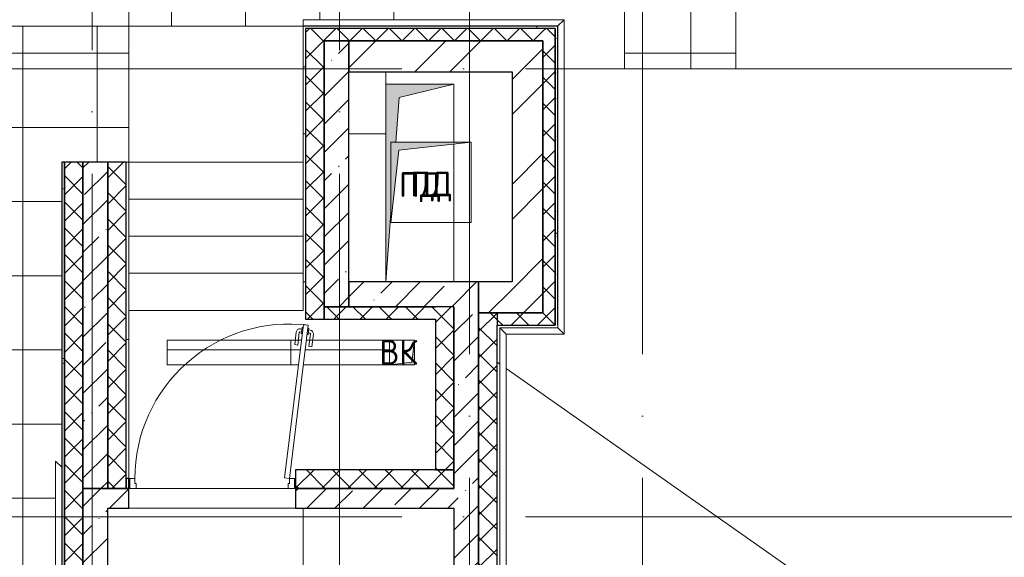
# Model space of a CAD drawing. Header units: millimetres. Extents: x -30540 to 150652, y -11730 to 123410.
# Tile 47 of 113: x 34774 to 42736, y 93723 to 98072. Entities that reach past the tile are written whole.
import ezdxf

# ---------------------------------------------------------------- set-up
doc = ezdxf.new("R2010")
doc.units = ezdxf.units.MM
doc.linetypes.add('ADSK_Линия сетки', pattern=[5000, 4000, -500, 0, -500])
for name, color, linetype, lineweight in [('A-____-NOTE-TEXT', 7, 'Continuous', 18), ('A-DOOR-____-MCUT', 7, 'Continuous', 9), ('A-DOOR-____-OTLN', 7, 'Continuous', 18), ('A-DOOR-FRAM-MCUT', 7, 'Continuous', 9), ('A-DOOR-OPNG-OTLN', 7, 'Continuous', 18), ('A-FLOR-____-OTLN', 7, 'Continuous', 18), ('A-FLOR-____-PATT', 7, 'Continuous', 18), ('A-GENM-____-OTLN', 7, 'Continuous', 18), ('A-ROOF-____-OTLN', 7, 'Continuous', 18), ('A-ROOF-____-PATT', 7, 'Continuous', 18), ('A-WALL-____-MCUT', 7, 'Continuous', 40), ('A-WALL-____-OTLN', 7, 'Continuous', 18), ('A-WALL-____-PATT', 7, 'Continuous', 40), ('M-EQPM-____-OTLN', 7, 'Continuous', 18), ('S-GRID-____-OTLN', 7, 'Continuous', 9), ('S-STRS-____-OTLN', 7, 'Continuous', 18)]:
    doc.layers.add(name, color=color, linetype=linetype, lineweight=lineweight)
doc.styles.add('GOST Common', font='GOST_Common.ttf', dxfattribs={"height": 200})
pattern_1 = [(45, (0, 0), (-228.0985, 228.0985), []), (45, (228.1, 0), (-228.0985, 228.0985), [403.225, -80.645, 6.706, -73.939])]
pattern_2 = [(45, (0, 0), (-424.264, 424.264), []), (45, (0, 282.8), (-424.264, 424.264), [])]
pattern_3 = [(45, (0, 0), (-106.06602, 106.06602), []), (135, (0, 0), (-106.06602, -106.06602), [])]
pattern_4 = [(0, (0, 0), (0, 600), []), (90, (0, 0), (-600, 4e-14), [])]
pattern_5 = [(0, (0, 0), (406.4, 101.6), [6.706, -298.094, 6.706, -298.094, -1625.6]), (0, (0, 0), (406.4, 101.6), [-609.6, 6.706, -602.894, 6.706, -298.094, -711.2]), (0, (0, 0), (406.4, 101.6), [-1524, 6.706, -196.494, 6.706, -501.294]), (120, (152.4, 50.8), (-291.18818, 301.15272), [6.706, -298.094, 6.706, -298.094, -1625.6]), (120, (152.4, 50.8), (-291.18818, 301.15272), [-609.6, 6.706, -602.894, 6.706, -298.094, -711.2]), (120, (152.4, 50.8), (-291.18818, 301.15272), [-1524, 6.706, -196.494, 6.706, -501.294]), (240, (203.2, 254), (-115.21182, -402.75272), [6.706, -298.094, 6.706, -298.094, -1625.6]), (240, (203.2, 254), (-115.21182, -402.75272), [-609.6, 6.706, -602.894, 6.706, -298.094, -711.2]), (240, (203.2, 254), (-115.21182, -402.75272), [-1524, 6.706, -196.494, 6.706, -501.294])]
pattern_6 = [(0, (0, 0), (0, 200), [])]

# ---------------------------------------------------------------- blocks, each defined once
blk = doc.blocks.new('АР_Канал вертикальный прямоугольный - ПД-7600024-Кровля ЭЛ')
at = {"layer": 'M-EQPM-____-OTLN', "lineweight": 13, "true_color": 0xe2e2e2}
blk.add_hatch(color=254, dxfattribs=at).paths.add_polyline_path([(-275, -800), (-235, -244.7), (-235, 330), (-193.6, 330), (-167.5, 692.5), (275, 800), (-275, 800), (-275, -701.5)])
at = {"layer": 'M-EQPM-____-OTLN', "color": 253, "lineweight": 13, "true_color": 0xaaaaaa}
for p, q in [((275, 800), (-275, 800)), ((-275, 800), (-275, -800)), ((275, 800), (-275, 800)), ((-275, 800), (-275, -800)), ((-275, -800), (-275, 800)), ((-275, 800), (275, 800)), ((-167.5, 692.5), (275, 800)), ((-167.5, 692.5), (275, 800)), ((275, 330), (275, 800)), ((275, 800), (275, 330)), ((-193.6, 330), (-167.5, 692.5)), ((-193.6, 330), (-167.5, 692.5)), ((275, -800), (275, 314.4)), ((275, 314.4), (275, -800)), ((-275, -800), (-235, -244.7)), ((-275, -800), (-235, -244.7))]:
    blk.add_line(p, q, dxfattribs=at)
blk = doc.blocks.new('АР_Канал вертикальный прямоугольный - ПД-7819603-Кровля ЭЛ')
at = {"layer": 'M-EQPM-____-OTLN', "lineweight": 13, "true_color": 0xe2e2e2}
blk.add_hatch(color=254, dxfattribs=at).paths.add_polyline_path([(-325, -325), (-260, 260), (325, 325), (-325, 325)])
at = {"layer": 'M-EQPM-____-OTLN', "color": 253, "lineweight": 13, "true_color": 0xaaaaaa}
for p, q in [((325, 325), (-325, 325)), ((-325, 325), (-325, -325)), ((-325, -325), (-325, 325)), ((-325, 325), (325, 325)), ((-260, 260), (325, 325)), ((-260, 260), (325, 325)), ((325, 325), (325, -325)), ((-325, -325), (-260, 260)), ((-325, -325), (-260, 260)), ((325, -325), (-325, -325))]:
    blk.add_line(p, q, dxfattribs=at)
blk = doc.blocks.new('Л_Балка кровля 200_Л_2_02 - Л_Балка кровля 200_Л_2_02-6985418-Кровля ЭЛ')
at = {"layer": 'A-FLOR-____-OTLN', "color": 253, "lineweight": 13, "true_color": 0xaaaaaa}
for p, q in [((24750, 22240), (24730, 22240)), ((25400, 22200), (25400, 22100)), ((24730, 21699.388925), (24750, 21699.388925)), ((25100, 21699.388925), (25400, 21699.388925)), ((24750, 20500), (24730, 20500))]:
    blk.add_line(p, q, dxfattribs=at)
blk = doc.blocks.new('КР-Проем - Настраиваемый-7293027-Кровля ЭЛ')
at = {"layer": 'A-DOOR-OPNG-OTLN', "color": 253, "lineweight": 13, "true_color": 0xaaaaaa}
for p, q in [((-675, 80), (675, 80)), ((-675, -80), (675, -80))]:
    blk.add_line(p, q, dxfattribs=at)
blk = doc.blocks.new('АР_Дверь однопольная - 1350х1900h_1200__Глухая_Кровля-7682218-Кровля ЭЛ')
at = {"layer": 'A-DOOR-____-MCUT', "color": 253, "lineweight": 15, "true_color": 0xaaaaaa}
for p, q in [((737.6, 1285.6), (585.3, 44.9)), ((625, 40), (777.3, 1280.7)), ((777.3, 1280.7), (737.6, 1285.6)), ((585.3, 44.9), (625, 40))]:
    blk.add_line(p, q, dxfattribs=at)
at = {"layer": 'A-DOOR-____-OTLN', "color": 253, "lineweight": 5, "true_color": 0xaaaaaa}
for p, q in [((667.3, 1122.9), (679.8, 1224.7)), ((692.1, 1119.9), (704.6, 1221.6)), ((722.1, 1224.5), (710.2, 1226)), ((725.1, 1249.3), (713.2, 1250.8)), ((726.6, 1261.7), (720.6, 1212.1)), ((720.6, 1212.1), (728.5, 1211.1)), ((734.6, 1260.7), (726.6, 1261.7)), ((776.1, 1205.3), (768.2, 1206.2)), ((774.3, 1255.9), (782.2, 1254.9)), ((782.2, 1254.9), (776.1, 1205.3)), ((777.7, 1217.7), (789.6, 1216.2)), ((780.7, 1242.5), (792.6, 1241)), ((781.4, 1108.9), (793.9, 1210.7)), ((806.2, 1105.9), (818.7, 1207.6)), ((692.1, 1119.9), (667.3, 1122.9)), ((781.4, 1108.9), (806.2, 1105.9))]:
    blk.add_line(p, q, dxfattribs=at)
at = {"layer": 'A-DOOR-____-OTLN', "color": 253, "lineweight": 13, "true_color": 0xaaaaaa}
blk.add_arc((625, 40), 1250, 83, 180, dxfattribs=at)
at = {"layer": 'A-DOOR-____-OTLN', "color": 253, "lineweight": 5, "true_color": 0xaaaaaa}
for centre, radius, start, end in [((709.5, 1221), 30, 83, 173), ((709.5, 1221), 4.99, 83, 173), ((789, 1211.3), 4.99, 353, 83), ((789, 1211.3), 30, 353, 83)]:
    blk.add_arc(centre, radius, start, end, dxfattribs=at)
at = {"layer": 'A-DOOR-FRAM-MCUT', "color": 253, "lineweight": 15, "true_color": 0xaaaaaa}
for p, q in [((-665, 40), (-675, 40)), ((-625, 40), (-665, 40)), ((-665, 40), (-665, -40)), ((-625, 0), (-625, 40)), ((-615, 0), (-625, 0)), ((-615, -40), (-615, 0)), ((625, 0), (615, 0)), ((615, 0), (615, -40)), ((665, 40), (625, 40)), ((625, 40), (625, 0)), ((665, -40), (665, 40)), ((665, 40), (675, 40)), ((-665, -40), (-675, -40)), ((-665, -40), (-615, -40)), ((615, -40), (665, -40)), ((665, -40), (675, -40))]:
    blk.add_line(p, q, dxfattribs=at)
blk = doc.blocks.new('_GM_Dt-St-D_Фартук гнутый из оцинкованной стали_Пристенный_Тип 1__c-верхняя кромка с отгибом_ - ФС-1_3_50х70У100-1_5_t__RAL7016-7359295-Кровля ЭЛ')
at = {"layer": 'A-GENM-____-OTLN', "color": 253, "lineweight": 13, "true_color": 0xaaaaaa}
for p, q in [((0, -50), (50, 0)), ((50, 1.5), (50, 0)), ((5073, 0), (50, 0)), ((5073, 0), (5073, 1.5)), ((5073, 0), (5123, -50)), ((5123, -50), (0, -50))]:
    blk.add_line(p, q, dxfattribs=at)
blk = doc.blocks.new('_GM_Dt-St-D_Фартук гнутый из оцинкованной стали_Пристенный_Тип 1__c-верхняя кромка с отгибом_ - ФС-1_3_50х70У100-1_5_t__RAL7016-7395374-Кровля ЭЛ')
at = {"layer": 'A-GENM-____-OTLN', "color": 253, "lineweight": 13, "true_color": 0xaaaaaa}
for p, q in [((0, 0), (50, 50)), ((0, 0), (3688.5, 0)), ((0, 0), (0, -1.5)), ((50, 50), (3638.5, 50)), ((0, -1.5), (3688.5, -1.5))]:
    blk.add_line(p, q, dxfattribs=at)
blk = doc.blocks.new('_GM_Dt-St-D_Фартук гнутый из оцинкованной стали_Пристенный_Тип 1__c-верхняя кромка с отгибом_ - ФС-1_3_50х70У100-1_5_t__RAL7016-7430730-Кровля ЭЛ')
at = {"layer": 'A-GENM-____-OTLN', "color": 253, "lineweight": 13, "true_color": 0xaaaaaa}
for p, q in [((0, 50), (2543, 50)), ((50, 0), (0, 50)), ((50, 0), (2493, 0)), ((50, 0), (50, -1.5)), ((2543, 50), (2493, 0)), ((2493, -1.5), (2493, 0)), ((2471.5, -1.5), (2493, -1.5))]:
    blk.add_line(p, q, dxfattribs=at)
blk = doc.blocks.new('_GM_Dt-St-D_Фартук гнутый из оцинкованной стали_Пристенный_Тип 1__c-верхняя кромка с отгибом_ - ФС-1_3_50х70У100-1_5_t__RAL7016-7817507-Кровля ЭЛ')
at = {"layer": 'A-GENM-____-OTLN', "color": 253, "lineweight": 13, "true_color": 0xaaaaaa}
for p, q in [((0, 1.5), (0, 0)), ((470, 1.5), (0, 1.5)), ((470, 0), (0, 0)), ((50, -50), (0, 0)), ((470, 0), (470, 1.5)), ((520, -50), (50, -50)), ((470, 0), (520, -50))]:
    blk.add_line(p, q, dxfattribs=at)
blk = doc.blocks.new('_GM_Dt-St-D_Фартук гнутый из оцинкованной стали_Пристенный_Тип 1__c-верхняя кромка с отгибом_ - ФС-1_3_50х70У100-1_5_t__RAL7016-7827121-Кровля ЭЛ')
at = {"layer": 'A-GENM-____-OTLN', "color": 253, "lineweight": 13, "true_color": 0xaaaaaa}
for p, q in [((0, 50), (2111.5, 50)), ((0, 0), (0, 50)), ((0, 0), (2060, 0)), ((0, 0), (0, -1.5)), ((0, -1.5), (2040, -1.5))]:
    blk.add_line(p, q, dxfattribs=at)
blk = doc.blocks.new('АР_Канал вертикальный прямоугольный - ВК-7370321-Кровля ЭЛ')
at = {"layer": 'M-EQPM-____-OTLN', "lineweight": 13, "true_color": 0xe2e2e2}
blk.add_hatch(color=254, dxfattribs=at).paths.add_polyline_path([(-100, 100), (-100, -100), (-80, 80), (100, 100)])
at = {"layer": 'M-EQPM-____-OTLN', "color": 253, "lineweight": 13, "true_color": 0xaaaaaa}
for p, q in [((100, 100), (-100, 100)), ((-100, 100), (-100, -100)), ((100, 100), (-100, 100)), ((-100, 100), (-100, -100)), ((-100, -100), (-100, 100)), ((-100, 100), (100, 100)), ((-100, -100), (-80, 80)), ((-100, -100), (-80, 80)), ((-80, 80), (100, 100)), ((-80, 80), (100, 100)), ((100, -100), (100, 100)), ((100, 100), (100, -100)), ((-100, -100), (100, -100)), ((100, -100), (-100, -100))]:
    blk.add_line(p, q, dxfattribs=at)
blk = doc.blocks.new('Наметкина 10_РД_АР_К2_отсоединено_rvt-1-Кровля ЭЛ')
at = {"layer": 'A-FLOR-____-PATT', "lineweight": 5, "true_color": 0xaaaaaa}
h = blk.add_hatch(dxfattribs=at)
h.set_pattern_fill('FP_17', color=253, style=0, pattern_type=2)
h.set_pattern_definition(pattern_6)
h.paths.add_polyline_path([(36915.6, 95280), (36965.3, 95280), (36965.3, 95480), (35965.3, 95480), (35965.3, 95280)])
h = blk.add_hatch(dxfattribs=at)
h.set_pattern_fill('FP_17', color=253, style=0, pattern_type=2)
h.set_pattern_definition(pattern_6)
h.paths.add_polyline_path([(37068.3, 95280), (37765.3, 95280), (37765.3, 95480), (37092.8, 95480)])
h.paths.add_polyline_path([(37028, 95280), (37052.5, 95480), (36965.3, 95480), (36965.3, 95280)])
at = {"layer": 'A-ROOF-____-PATT', "lineweight": 5, "true_color": 0xaaaaaa}
h = blk.add_hatch(dxfattribs=at)
h.set_pattern_fill('FP_14', color=253, style=0, pattern_type=2)
h.set_pattern_definition(pattern_4)
h.paths.add_polyline_path([(29812.6, 92100), (29925.3, 92100), (29925.3, 93100), (26535.3, 93100), (26535.3, 99675), (26980.3, 99675), (26980.3, 101675), (30180.1, 101675), (30180.1, 107575), (26810.3, 107575), (26810.3, 114050), (31655.1, 114050), (31655.1, 117172.6), (37886.9, 117172.6), (37886.9, 110560), (41665.3, 110560), (41665.3, 103575), (39665.3, 103575), (39665.3, 97675), (40565.3, 97675), (40565.3, 102675), (42565.3, 102675), (42565.3, 111460), (38786.9, 111460), (38786.9, 118072.6), (30655.1, 118072.6), (30655.1, 114950), (24935.3, 114950), (24935.3, 101675), (25635.3, 101675), (25635.3, 92100), (27053.8, 92100), (27053.8, 92441.5), (27836.8, 92441.5), (27836.8, 92100), (27866.8, 92100)])
h.paths.add_polyline_path([(27765.3, 92100), (27785.3, 92100), (27785.3, 92370), (27765.3, 92370)])
h = blk.add_hatch(dxfattribs=at)
h.set_pattern_fill('FP_14', color=253, style=0, pattern_type=2)
h.set_pattern_definition(pattern_4)
h.paths.add_polyline_path([(37065.3, 98020), (37065.3, 98071.5), (37915.3, 98071.5), (37915.3, 101775), (34785.3, 101775), (34785.3, 106175), (41665.3, 106175), (41665.3, 107070), (33385.3, 107070), (33385.3, 108548.5), (32485.3, 108548.5), (32485.3, 106170), (33885.3, 106168.1), (33885.3, 101775), (33626.8, 101775), (33626.8, 101758.5), (32513.8, 101758.5), (32513.8, 101775), (30180.1, 101775), (30180.1, 101675), (28980.3, 101675), (28980.3, 99775), (30180.1, 99775), (30180.1, 100589.9), (29696.9, 100589.9), (29696.9, 100689.9), (30180.1, 100689.9), (30180.1, 100775), (35655.3, 100775), (35655.3, 98020), (35943.3, 98020)])
h = blk.add_hatch(dxfattribs=at)
h.set_pattern_fill('FP_14', color=253, style=0, pattern_type=2)
h.set_pattern_definition(pattern_4)
h.paths.add_polyline_path([(27769, 76550), (31760.3, 76550), (31760.3, 78250), (42335.3, 78250), (42335.3, 79150), (41035.3, 79150), (41035.3, 82970), (36860.3, 82970), (36860.3, 83378.5), (36788.8, 83378.5), (36788.8, 88221.5), (36860.3, 88221.5), (36860.3, 89378.5), (35063.8, 89378.5), (35063.8, 94501.5), (35113.8, 94451.5), (35115.3, 96920), (35655.3, 96920), (35655.3, 98020), (33835.3, 98020), (33835.3, 89370), (33814.9, 89370), (33814.9, 88528.9), (33809.9, 88484.4), (33795.1, 88442.1), (33771.3, 88404.2), (33758.6, 88391.5), (35360.3, 88391.5), (35360.3, 84915), (34135.3, 84915), (34135.3, 83540.9), (34235.3, 83540.9), (34235.3, 83550), (34535.3, 83550), (34535.3, 83540.9), (35960.3, 83540.9), (35960.3, 82070), (37068.8, 82070), (37068.8, 82141.5), (39481.8, 82141.5), (39481.8, 82070), (40135.3, 82070), (40135.3, 79150), (30710.3, 79150), (30710.3, 77150), (28710.3, 77150), (28710.3, 83250), (27710.3, 83250), (27710.3, 76550)])
h.paths.add_polyline_path([(40705.3, 81550), (40435.3, 81550), (40435.3, 81850), (40735.3, 81850), (40735.3, 81550)])
h.paths.add_polyline_path([(37986.9, 82070), (39410.3, 82070), (39410.3, 82090), (37120.3, 82090), (37120.3, 82070), (37240.3, 82070)])
h.paths.add_polyline_path([(26413.8, 85800), (26413.8, 88391.5), (28235.3, 88391.5), (28235.3, 88420), (29635.3, 88420), (29635.3, 88391.5), (29832.2, 88391.5), (29860.2, 88409.1), (29902.4, 88423.9), (29946.9, 88428.9), (33614.9, 88428.9), (33645.8, 88433.8), (33673.7, 88448), (33695.8, 88470.1), (33710, 88498), (33714.9, 88528.9), (33714.9, 89370), (25505.3, 89370), (25505.3, 85800)])
h.paths.add_polyline_path([(35720.3, 87975), (35470.3, 87975), (35470.3, 88225), (35720.3, 88225), (35720.3, 88200)])
h.paths.add_polyline_path([(36860.3, 88150), (36860.3, 88170), (36840.3, 88170), (36840.3, 88150)])
h.paths.add_polyline_path([(35695.3, 88975), (35470.3, 88975), (35470.3, 89225), (35720.3, 89225), (35720.3, 88975)])
at = {"layer": 'A-WALL-____-PATT', "lineweight": 5, "true_color": 0xaaaaaa}
h = blk.add_hatch(dxfattribs=at)
h.set_pattern_fill('FP_16', color=253, style=0, pattern_type=2)
h.set_pattern_definition(pattern_5)
h.paths.add_polyline_path([(39105.3, 95600), (39125.3, 95600), (39125.3, 98020), (39105.3, 98020), (39105.3, 96048.5)])
h = blk.add_hatch(dxfattribs=at)
h.set_pattern_fill('FP_13', color=253, style=0, pattern_type=2)
h.set_pattern_definition(pattern_3)
h.paths.add_polyline_path([(37085.3, 95650), (37235.3, 95650), (37235.3, 98000), (37085.3, 98000), (37085.3, 96048.5)])
h = blk.add_hatch(dxfattribs=at)
h.set_pattern_fill('FP_13', color=253, style=0, pattern_type=2)
h.set_pattern_definition(pattern_3)
h.paths.add_polyline_path([(39005.3, 97900), (39005.3, 98000), (37235.3, 98000), (37235.3, 97900)])
h = blk.add_hatch(dxfattribs=at)
h.set_pattern_fill('FP_13', color=253, style=0, pattern_type=2)
h.set_pattern_definition(pattern_3)
h.paths.add_polyline_path([(39005.3, 95700), (39105.3, 95700), (39105.3, 98000), (39005.3, 98000), (39005.3, 96048.5)])
h = blk.add_hatch(dxfattribs=at)
h.set_pattern_fill('FP_11', color=253, style=0, pattern_type=2)
h.set_pattern_definition(pattern_1)
h.paths.add_polyline_path([(37435.3, 95750), (37435.3, 97900), (37235.3, 97900), (37235.3, 95750)])
h = blk.add_hatch(dxfattribs=at)
h.set_pattern_fill('FP_12', color=253, style=0, pattern_type=2)
h.set_pattern_definition(pattern_2)
h.paths.add_polyline_path([(38755.3, 97650), (38755.3, 97900), (37435.3, 97900), (37435.3, 97650)])
h = blk.add_hatch(dxfattribs=at)
h.set_pattern_fill('FP_12', color=253, style=0, pattern_type=2)
h.set_pattern_definition(pattern_2)
h.paths.add_polyline_path([(38755.3, 95700), (39005.3, 95700), (39005.3, 97900), (38755.3, 97900), (38755.3, 95950)])
h = blk.add_hatch(dxfattribs=at)
h.set_pattern_fill('FP_16', color=253, style=0, pattern_type=2)
h.set_pattern_definition(pattern_5)
h.paths.add_polyline_path([(35115.3, 89450), (35135.3, 89450), (35135.3, 96920), (35115.3, 96920), (35115.3, 90266)])
h = blk.add_hatch(dxfattribs=at)
h.set_pattern_fill('FP_13', color=253, style=0, pattern_type=2)
h.set_pattern_definition(pattern_3)
h.paths.add_polyline_path([(35285.3, 89450), (35285.3, 96920), (35135.3, 96920), (35135.3, 89450)])
h = blk.add_hatch(dxfattribs=at)
h.set_pattern_fill('FP_11', color=253, style=0, pattern_type=2)
h.set_pattern_definition(pattern_1)
h.paths.add_polyline_path([(35485.3, 94280), (35485.3, 96920), (35285.3, 96920), (35285.3, 94280)])
h = blk.add_hatch(dxfattribs=at)
h.set_pattern_fill('FP_13', color=253, style=0, pattern_type=2)
h.set_pattern_definition(pattern_3)
h.paths.add_polyline_path([(35635.3, 94280), (35635.3, 96920), (35485.3, 96920), (35485.3, 94280)])
h = blk.add_hatch(dxfattribs=at)
h.set_pattern_fill('FP_11', color=253, style=0, pattern_type=2)
h.set_pattern_definition(pattern_1)
h.paths.add_polyline_path([(38135.3, 95750), (38285.3, 95750), (38285.3, 95950), (37435.3, 95950), (37435.3, 95750), (37986.9, 95750)])
h = blk.add_hatch(dxfattribs=at)
h.set_pattern_fill('FP_11', color=253, style=0, pattern_type=2)
h.set_pattern_definition(pattern_1)
h.paths.add_polyline_path([(38485.3, 89800), (38485.3, 95950), (38285.3, 95950), (38285.3, 89800)])
h = blk.add_hatch(dxfattribs=at)
h.set_pattern_fill('FP_12', color=253, style=0, pattern_type=2)
h.set_pattern_definition(pattern_2)
h.paths.add_polyline_path([(38755.3, 95700), (38755.3, 95950), (38485.3, 95950), (38485.3, 95700)])
h = blk.add_hatch(dxfattribs=at)
h.set_pattern_fill('FP_13', color=253, style=0, pattern_type=2)
h.set_pattern_definition(pattern_3)
h.paths.add_polyline_path([(38135.3, 95650), (38135.3, 95750), (37235.3, 95750), (37235.3, 95650), (37986.9, 95650)])
h = blk.add_hatch(dxfattribs=at)
h.set_pattern_fill('FP_13', color=253, style=0, pattern_type=2)
h.set_pattern_definition(pattern_3)
h.paths.add_polyline_path([(38135.3, 94430), (38285.3, 94430), (38285.3, 95750), (38135.3, 95750), (38135.3, 94540.8)])
h = blk.add_hatch(dxfattribs=at)
h.set_pattern_fill('FP_13', color=253, style=0, pattern_type=2)
h.set_pattern_definition(pattern_3)
h.paths.add_polyline_path([(38485.3, 91770), (38635.3, 91770), (38635.3, 95700), (38485.3, 95700), (38485.3, 91870)])
h = blk.add_hatch(dxfattribs=at)
h.set_pattern_fill('FP_13', color=253, style=0, pattern_type=2)
h.set_pattern_definition(pattern_3)
h.paths.add_polyline_path([(38635.3, 95600), (39105.3, 95600), (39105.3, 95700), (38635.3, 95700)])
h = blk.add_hatch(dxfattribs=at)
h.set_pattern_fill('FP_13', color=253, style=0, pattern_type=2)
h.set_pattern_definition(pattern_3)
h.paths.add_polyline_path([(38285.3, 94280), (38285.3, 94430), (37005.3, 94430), (37005.3, 94280), (37986.9, 94280)])
h = blk.add_hatch(dxfattribs=at)
h.set_pattern_fill('FP_11', color=253, style=0, pattern_type=2)
h.set_pattern_definition(pattern_1)
h.paths.add_polyline_path([(35285.3, 89600), (35485.3, 89600), (35485.3, 94280), (35285.3, 94280), (35285.3, 90266)])
h = blk.add_hatch(dxfattribs=at)
h.set_pattern_fill('FP_11', color=253, style=0, pattern_type=2)
h.set_pattern_definition(pattern_1)
h.paths.add_polyline_path([(37986.9, 94120), (38285.3, 94120), (38285.3, 94280), (37005.3, 94280), (37005.3, 94120)])
h.paths.add_polyline_path([(35655.3, 94120), (35655.3, 94280), (35485.3, 94280), (35485.3, 94120)])
at = {"layer": 'A-FLOR-____-OTLN', "color": 253, "lineweight": 13, "true_color": 0xaaaaaa}
for p, q in [((35655.3, 98020), (35655.3, 96920)), ((37065.3, 98020), (35655.3, 98020)), ((37065.3, 96920), (37065.3, 98020)), ((37065.3, 97690), (37085.3, 97690)), ((37735.3, 97650), (37735.3, 97550)), ((35655.3, 96920), (37065.3, 96920)), ((35965.3, 95480), (35965.3, 95280)), ((36965.3, 95480), (35965.3, 95480)), ((36965.3, 95480), (36965.3, 95280)), ((37052.5, 95480), (36965.3, 95480)), ((36965.3, 95280), (36965.3, 95480)), ((37765.3, 95480), (37092.8, 95480)), ((35965.3, 95280), (36965.3, 95280)), ((36965.3, 95280), (37028, 95280)), ((37068.3, 95280), (37765.3, 95280)), ((35665.3, 94280), (35655.3, 94280)), ((36945.3, 94280), (35715.3, 94280)), ((37005.3, 94280), (36995.3, 94280)), ((37005.3, 94120), (35655.3, 94120)), ((35655.3, 94120), (37005.3, 94120)), ((37065.3, 92900), (37065.3, 94120))]:
    blk.add_line(p, q, dxfattribs=at)
at = {"layer": 'A-ROOF-____-OTLN', "color": 253, "lineweight": 13, "true_color": 0xaaaaaa}
for p, q in [((39665.3, 103575), (39665.3, 97675)), ((35655.3, 98020), (35655.3, 100775)), ((40565.3, 97675), (40565.3, 100675)), ((35655.3, 98020), (33835.3, 98020)), ((38955.3, 98020), (38955.3, 98000)), ((39665.3, 97675), (40565.3, 97675)), ((35113.8, 96920), (35113.8, 94451.5)), ((38635.3, 95300.3), (38655.3, 95286.3)), ((38706.8, 95250.1), (43335.3, 92000))]:
    blk.add_line(p, q, dxfattribs=at)
at = {"layer": 'A-WALL-____-MCUT', "color": 253, "lineweight": 30, "true_color": 0xaaaaaa}
for p, q in [((39125.3, 98020), (39105.3, 98020)), ((39125.3, 95600), (39125.3, 98020)), ((37235.3, 98000), (37085.3, 98000)), ((37085.3, 98000), (37085.3, 95650)), ((39005.3, 98000), (37235.3, 98000)), ((39105.3, 98000), (39005.3, 98000)), ((39105.3, 95700), (39105.3, 98000)), ((39105.3, 98000), (39105.3, 95600)), ((37235.3, 97900), (37235.3, 95750)), ((37435.3, 97900), (37235.3, 97900)), ((37235.3, 97900), (39005.3, 97900)), ((37235.3, 95650), (37235.3, 97900)), ((38755.3, 97900), (37435.3, 97900)), ((37435.3, 97900), (37435.3, 97650)), ((37435.3, 95750), (37435.3, 97900)), ((39005.3, 97900), (38755.3, 97900)), ((39005.3, 95700), (39005.3, 97900)), ((39005.3, 97900), (39005.3, 95700)), ((37435.3, 97650), (38755.3, 97650)), ((38755.3, 97650), (38755.3, 95950)), ((35135.3, 96920), (35115.3, 96920)), ((35115.3, 96920), (35115.3, 89450)), ((35285.3, 96920), (35135.3, 96920)), ((35135.3, 96920), (35135.3, 89450)), ((35135.3, 89450), (35135.3, 96920)), ((35285.3, 89600), (35285.3, 96920)), ((35485.3, 96920), (35285.3, 96920)), ((35285.3, 96920), (35285.3, 94280)), ((35485.3, 94280), (35485.3, 96920)), ((35485.3, 96920), (35485.3, 94280)), ((35635.3, 96920), (35485.3, 96920)), ((35635.3, 94280), (35635.3, 96920)), ((38285.3, 95950), (37435.3, 95950)), ((37435.3, 95950), (37435.3, 95750)), ((38485.3, 95950), (38285.3, 95950)), ((38485.3, 91770), (38485.3, 95950)), ((38755.3, 95950), (38485.3, 95950)), ((38485.3, 95950), (38485.3, 95700)), ((37235.3, 95750), (37435.3, 95750)), ((37435.3, 95750), (37235.3, 95750)), ((37235.3, 95750), (37235.3, 95650)), ((37435.3, 95750), (38135.3, 95750)), ((38135.3, 95750), (37435.3, 95750)), ((38285.3, 95750), (38135.3, 95750)), ((38285.3, 95750), (38285.3, 94280)), ((38285.3, 94430), (38285.3, 95750)), ((37085.3, 95650), (37235.3, 95650)), ((37235.3, 95650), (38135.3, 95650)), ((38135.3, 95650), (38135.3, 94540.8)), ((38485.3, 95700), (38755.3, 95700)), ((38635.3, 95700), (38485.3, 95700)), ((38485.3, 95700), (38485.3, 95600)), ((39005.3, 95700), (38635.3, 95700)), ((38635.3, 95700), (38635.3, 95600)), ((38755.3, 95700), (39005.3, 95700)), ((39105.3, 95600), (39105.3, 95700)), ((38485.3, 95600), (38485.3, 91870)), ((38635.3, 95600), (39105.3, 95600)), ((38635.3, 91870), (38635.3, 95600)), ((38135.3, 94540.8), (38135.3, 94430)), ((35655.3, 94360), (35635.3, 94360)), ((35635.3, 94360), (35635.3, 94280)), ((35655.3, 94280), (35655.3, 94360)), ((38285.3, 94430), (37005.3, 94430)), ((37005.3, 94430), (37005.3, 94280)), ((38135.3, 94430), (38285.3, 94430)), ((38285.3, 94280), (38285.3, 94430)), ((35485.3, 94280), (35285.3, 94280)), ((35285.3, 94280), (35285.3, 89600)), ((35285.3, 94280), (35485.3, 94280)), ((35655.3, 94280), (35485.3, 94280)), ((35485.3, 94280), (35635.3, 94280)), ((35635.3, 94280), (35655.3, 94280)), ((35655.3, 94120), (35655.3, 94280)), ((38285.3, 94280), (37005.3, 94280)), ((37005.3, 94280), (37005.3, 94120)), ((37005.3, 94280), (38285.3, 94280)), ((35485.3, 89800), (35485.3, 94120)), ((35485.3, 94120), (35655.3, 94120)), ((37005.3, 94120), (38285.3, 94120)), ((38285.3, 94120), (38285.3, 89800))]:
    blk.add_line(p, q, dxfattribs=at)
at = {"layer": 'A-WALL-____-OTLN', "color": 253, "lineweight": 13, "true_color": 0xaaaaaa}
for p, q in [((35635.3, 96920), (35655.3, 96920)), ((35655.3, 96920), (35655.3, 95483.6)), ((35655.3, 95483.6), (35635.3, 95483.6)), ((35655.3, 95483.6), (35655.3, 94360))]:
    blk.add_line(p, q, dxfattribs=at)
at = {"layer": 'S-STRS-____-OTLN', "color": 253, "lineweight": 13, "true_color": 0xaaaaaa}
for p, q in [((35655.3, 96920), (37065.3, 96920)), ((37065.3, 96620), (37065.3, 96920)), ((35655.3, 96620), (37065.3, 96620)), ((35655.3, 96620), (37065.3, 96620)), ((37065.3, 96320), (37065.3, 96620)), ((35655.3, 96320), (37065.3, 96320)), ((35655.3, 96320), (37065.3, 96320)), ((37065.3, 96020), (37065.3, 96320)), ((35655.3, 96020), (37065.3, 96020)), ((35655.3, 96020), (37065.3, 96020)), ((37065.3, 95720), (37065.3, 96020)), ((35655.3, 95720), (37065.3, 95720)), ((35655.3, 95720), (37065.3, 95720))]:
    blk.add_line(p, q, dxfattribs=at)
at = {"layer": 'A-DOOR-____-OTLN', "color": 253, "lineweight": 13, "true_color": 0xaaaaaa}
blk.add_blockref('АР_Дверь однопольная - 1350х1900h_1200__Глухая_Кровля-7682218-Кровля ЭЛ', (36330.3, 94320), dxfattribs=at)
at = {"layer": 'A-DOOR-____-OTLN', "color": 253, "lineweight": 13, "true_color": 0xaaaaaa, "rotation": 180}
blk.add_blockref('КР-Проем - Настраиваемый-7293027-Кровля ЭЛ', (36330.3, 94200), dxfattribs=at)
at = {"layer": 'A-FLOR-____-OTLN', "color": 253, "lineweight": 13, "true_color": 0xaaaaaa}
blk.add_blockref('Л_Балка кровля 200_Л_2_02 - Л_Балка кровля 200_Л_2_02-6985418-Кровля ЭЛ', (12335.3, 75450), dxfattribs=at)
at = {"layer": 'A-GENM-____-OTLN', "color": 253, "lineweight": 13, "true_color": 0xaaaaaa}
for name, p in [('_GM_Dt-St-D_Фартук гнутый из оцинкованной стали_Пристенный_Тип 1__c-верхняя кромка с отгибом_ - ФС-1_3_50х70У100-1_5_t__RAL7016-7827121-Кровля ЭЛ', (37065.3, 98021.5)), ('_GM_Dt-St-D_Фартук гнутый из оцинкованной стали_Пристенный_Тип 1__c-верхняя кромка с отгибом_ - ФС-1_3_50х70У100-1_5_t__RAL7016-7817507-Кровля ЭЛ', (38656.8, 95578.5))]:
    blk.add_blockref(name, p, dxfattribs=at)
for name, p, rotation in [('_GM_Dt-St-D_Фартук гнутый из оцинкованной стали_Пристенный_Тип 1__c-верхняя кромка с отгибом_ - ФС-1_3_50х70У100-1_5_t__RAL7016-7430730-Кровля ЭЛ', (39126.8, 98071.5), 270.000000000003), ('_GM_Dt-St-D_Фартук гнутый из оцинкованной стали_Пристенный_Тип 1__c-верхняя кромка с отгибом_ - ФС-1_3_50х70У100-1_5_t__RAL7016-7395374-Кровля ЭЛ', (38656.8, 95578.5), 270.000000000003), ('_GM_Dt-St-D_Фартук гнутый из оцинкованной стали_Пристенный_Тип 1__c-верхняя кромка с отгибом_ - ФС-1_3_50х70У100-1_5_t__RAL7016-7359295-Кровля ЭЛ', (35113.8, 94501.5), 269.999999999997)]:
    blk.add_blockref(name, p, dxfattribs=dict(at, rotation=rotation))
at = {"layer": 'M-EQPM-____-OTLN', "color": 253, "lineweight": 13, "true_color": 0xaaaaaa}
for name, p in [('АР_Канал вертикальный прямоугольный - ПД-7600024-Кровля ЭЛ', (38010.3, 96750)), ('АР_Канал вертикальный прямоугольный - ПД-7819603-Кровля ЭЛ', (38100.3, 96755))]:
    blk.add_blockref(name, p, dxfattribs=at)
at = {"layer": 'M-EQPM-____-OTLN', "color": 253, "lineweight": 13, "true_color": 0xaaaaaa, "rotation": 180}
blk.add_blockref('АР_Канал вертикальный прямоугольный - ВК-7370321-Кровля ЭЛ', (37865.3, 95380), dxfattribs=at)
at = {"layer": 'A-____-NOTE-TEXT', "color": 253, "lineweight": 5, "true_color": 0xaaaaaa, "char_height": 200, "attachment_point": 1, "style": 'GOST Common'}
for s, insert, width in [('ПД', (37841.1, 96837.2), 416.877), ('ПД', (37931.1, 96842.2), 416.877), ('ВК', (37683.5, 95481.2), 400.844)]:
    blk.add_mtext(s, dxfattribs=dict(at, insert=insert, width=width))

msp = doc.modelspace()

# ---------------------------------------------------------------- linework, layer by layer
at = {"layer": 'S-GRID-____-OTLN', "color": 253, "linetype": 'ADSK_Линия сетки', "true_color": 0xaaaaaa}
for p, q in [((35360.3, 67824.7), (35360.3, 122287.9)), ((37360.3, 67824.7), (37360.3, 122287.9)), ((38410.3, 70364.7), (38410.3, 122287.9)), ((39810.3, 70364.7), (39810.3, 122287.9)), ((67863.4, 97675), (9800.2, 97675)), ((67863.4, 94050), (9800.2, 94050))]:
    msp.add_line(p, q, dxfattribs=at)

# ---------------------------------------------------------------- block references
at = {"lineweight": 5}
msp.add_blockref('Наметкина 10_РД_АР_К2_отсоединено_rvt-1-Кровля ЭЛ', (0, 0), dxfattribs=at)

doc.saveas('drawing.dxf')
